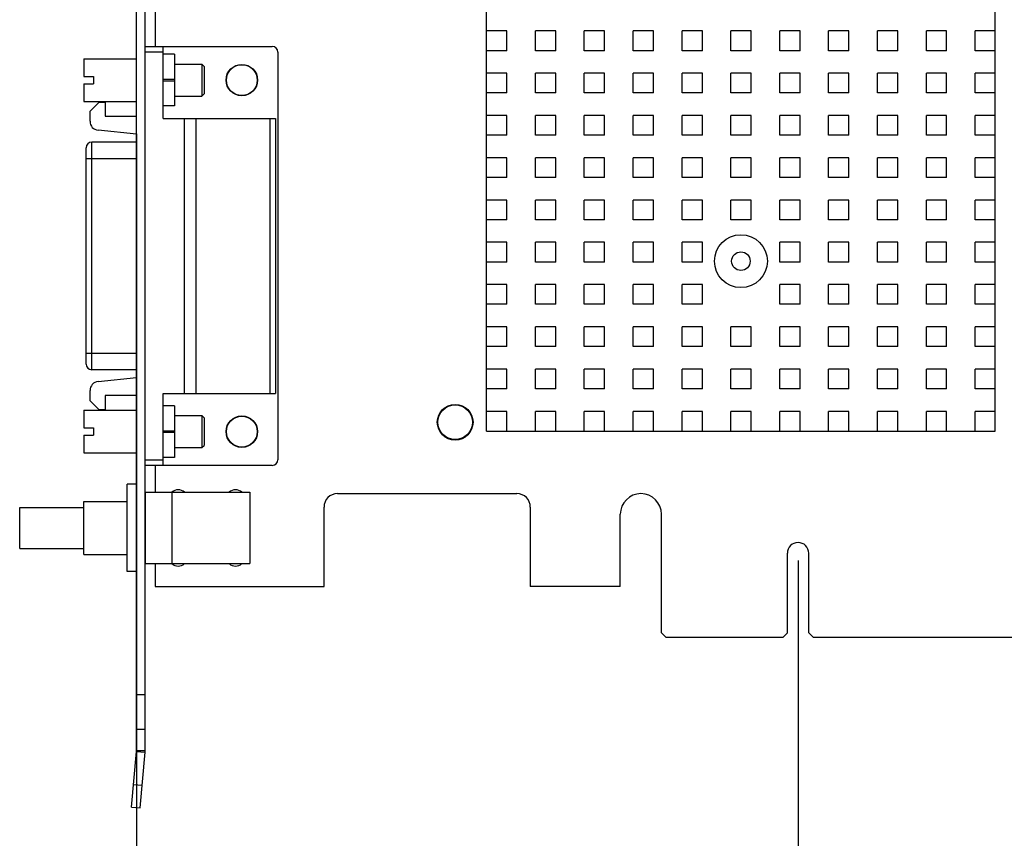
# Model space of a CAD drawing. Header units: inches. Extents: x 0.2 to 16.8, y 0.1 to 10.8.
# Tile 11 of 15: x 7.6 to 11, y 3.9 to 6.8. Entities that reach past the tile are written whole.
import ezdxf

# ---------------------------------------------------------------- set-up
doc = ezdxf.new("R2010")
doc.units = ezdxf.units.IN
doc.header["$LTSCALE"] = 0.935
doc.header["$MEASUREMENT"] = 0
doc.layers.get('0').update_dxf_attribs({"linetype": 'CONTINUOUS'})
doc.layers.add('DIMENSIONS', color=7, linetype='CONTINUOUS')
doc.styles.get("Standard").update_dxf_attribs({"font": 'txt', "width": 0.8})
doc.dimstyles.new('DIMSTYLE_1', dxfattribs={"dimtxt": 0.125, "dimasz": 0.18, "dimexe": 0.18, "dimexo": 0.0625, "dimgap": 0.09, "dimtad": 0, "dimtih": 1, "dimtoh": 1, "dimdec": 3, "dimzin": 4, "dimdsep": 46, "dimtxsty": 'STANDARD', "dimblk": '_FILLED', "dimblk1": '_FILLED', "dimblk2": '_FILLED', "dimcen": 0.09, "dimadec": 0, "dimazin": 0, "dimtp": 0.01, "dimtm": 0.01, "dimtfac": 1, "dimtdec": 3, "dimtofl": 0, "dimtmove": 0, "dimatfit": 3, "dimldrblk": '_FILLED', "dimfxl": 1, "dimtolj": 1, "dimtzin": 4, "dimarcsym": 0})

# ---------------------------------------------------------------- blocks, each defined once
blk = doc.blocks.new('_FILLED')
at = {"color": 0, "linetype": 'BYBLOCK'}
blk.add_solid([(0, 0), (-1, 0.174), (-1, -0.174)], dxfattribs=at)
blk = doc.blocks.new('*D2')
at = {"layer": 'DIMENSIONS', "color": 2, "linetype": 'CONTINUOUS'}
for p, q in [((7.9801, 6.3892), (7.9801, 3.1546)), ((10.2951, 4.8963), (10.2951, 3.1546)), ((7.9801, 3.2796), (8.4626, 3.2796)), ((10.2951, 3.2796), (9.8126, 3.2796))]:
    blk.add_line(p, q, dxfattribs=at)
at = {"layer": 'DIMENSIONS', "color": 2, "linetype": 'CONTINUOUS', "xscale": 0.18, "yscale": 0.18, "zscale": 0.18, "rotation": 180}
blk.add_blockref('_FILLED', (7.9801, 3.2796), dxfattribs=at)
at = {"layer": 'DIMENSIONS', "color": 2, "linetype": 'CONTINUOUS', "xscale": 0.18, "yscale": 0.18, "zscale": 0.18}
blk.add_blockref('_FILLED', (10.2951, 3.2796), dxfattribs=at)
at = {"layer": 'DIMENSIONS', "color": 2, "linetype": 'CONTINUOUS', "width": 0.8}
for s, p in [('2.315', (8.5251, 3.2171)), ('[', (9.1501, 3.2171)), ('58.8', (9.2501, 3.2171)), (']', (9.6501, 3.2171))]:
    blk.add_text(s, height=0.125, dxfattribs=at).set_placement(p)
blk = doc.blocks.new('*D3')
at = {"layer": 'DIMENSIONS', "color": 2, "linetype": 'CONTINUOUS'}
for p, q in [((7.9801, 6.3892), (7.9801, 2.3655)), ((14.9351, 4.9489), (14.9351, 2.3655)), ((7.9801, 2.4905), (10.6539, 2.4905)), ((14.9351, 2.4905), (12.2039, 2.4905))]:
    blk.add_line(p, q, dxfattribs=at)
at = {"layer": 'DIMENSIONS', "color": 2, "linetype": 'CONTINUOUS', "xscale": 0.18, "yscale": 0.18, "zscale": 0.18, "rotation": 180}
blk.add_blockref('_FILLED', (7.9801, 2.4905), dxfattribs=at)
at = {"layer": 'DIMENSIONS', "color": 2, "linetype": 'CONTINUOUS', "xscale": 0.18, "yscale": 0.18, "zscale": 0.18}
blk.add_blockref('_FILLED', (14.9351, 2.4905), dxfattribs=at)
at = {"layer": 'DIMENSIONS', "color": 2, "linetype": 'CONTINUOUS', "width": 0.8}
for s, p in [('6.955', (10.7164, 2.428)), ('[', (11.3414, 2.428)), ('176.66', (11.4414, 2.428)), (']', (12.0414, 2.428))]:
    blk.add_text(s, height=0.125, dxfattribs=at).set_placement(p)
blk = doc.blocks.new('*D5')
at = {"layer": 'DIMENSIONS', "color": 2, "linetype": 'CONTINUOUS'}
for p, q in [((14.8251, 9.0038), (16.0728, 9.0038)), ((15.9478, 9.0038), (15.9478, 6.9734)), ((15.9478, 4.6278), (15.9478, 6.7234)), ((10.8124, 4.6278), (16.0728, 4.6278))]:
    blk.add_line(p, q, dxfattribs=at)
at = {"layer": 'DIMENSIONS', "color": 2, "linetype": 'CONTINUOUS', "xscale": 0.18, "yscale": 0.18, "zscale": 0.18}
for p, rotation in [((15.9478, 9.0038), 90), ((15.9478, 4.6278), 270)]:
    blk.add_blockref('_FILLED', p, dxfattribs=dict(at, rotation=rotation))
at = {"layer": 'DIMENSIONS', "color": 2, "linetype": 'CONTINUOUS', "width": 0.8}
for s, p in [('4.376', (15.2353, 6.7859)), ('[', (15.8603, 6.7859)), ('111.15', (15.9603, 6.7859)), (']', (16.5603, 6.7859))]:
    blk.add_text(s, height=0.125, dxfattribs=at).set_placement(p)

msp = doc.modelspace()

# ---------------------------------------------------------------- linework, layer by layer
at = {"color": 7, "linetype": 'CONTINUOUS'}
for p, q in [((7.9801, 4.2306), (7.9801, 8.7146)), ((8.0101, 4.2306), (8.0101, 8.7146)), ((9.2051, 5.3488), (9.2051, 8.0888)), ((10.9851, 5.3488), (10.9851, 8.0888)), ((8.0451, 6.8358), (8.0451, 6.6958)), ((9.2761, 6.7498), (9.2051, 6.7498)), ((9.2761, 6.6808), (9.2761, 6.7498)), ((9.3761, 6.6808), (9.3761, 6.7498)), ((9.4471, 6.7498), (9.3761, 6.7498)), ((9.4471, 6.6808), (9.4471, 6.7498)), ((9.5471, 6.6808), (9.5471, 6.7498)), ((9.6181, 6.7498), (9.5471, 6.7498)), ((9.6181, 6.6808), (9.6181, 6.7498)), ((9.7181, 6.6808), (9.7181, 6.7498)), ((9.7891, 6.7498), (9.7181, 6.7498)), ((9.7891, 6.6808), (9.7891, 6.7498)), ((9.8891, 6.6808), (9.8891, 6.7498)), ((9.9601, 6.7498), (9.8891, 6.7498)), ((9.9601, 6.6808), (9.9601, 6.7498)), ((10.0601, 6.6808), (10.0601, 6.7498)), ((10.1311, 6.7498), (10.0601, 6.7498)), ((10.1311, 6.6808), (10.1311, 6.7498)), ((10.2311, 6.6808), (10.2311, 6.7498)), ((10.3021, 6.7498), (10.2311, 6.7498)), ((10.3021, 6.6808), (10.3021, 6.7498)), ((10.4021, 6.6808), (10.4021, 6.7498)), ((10.4731, 6.7498), (10.4021, 6.7498)), ((10.4731, 6.6808), (10.4731, 6.7498)), ((10.5731, 6.6808), (10.5731, 6.7498)), ((10.6441, 6.7498), (10.5731, 6.7498)), ((10.6441, 6.6808), (10.6441, 6.7498)), ((10.7441, 6.6808), (10.7441, 6.7498)), ((10.8151, 6.7498), (10.7441, 6.7498)), ((10.8151, 6.6808), (10.8151, 6.7498)), ((10.9151, 6.6808), (10.9151, 6.7498)), ((10.9851, 6.7498), (10.9151, 6.7498)), ((8.0101, 6.6958), (8.455, 6.6958)), ((8.0731, 6.4438), (8.0731, 6.6958)), ((7.7959, 6.6525), (7.7959, 6.5905)), ((7.7959, 6.6525), (7.9801, 6.6525)), ((8.0731, 6.6761), (8.0101, 6.6761)), ((8.1125, 6.6682), (8.0731, 6.6682)), ((8.1125, 6.6682), (8.1125, 6.4871)), ((8.4747, 6.6761), (8.4747, 5.2486)), ((9.2761, 6.6808), (9.2051, 6.6808)), ((9.4471, 6.6808), (9.3761, 6.6808)), ((9.6181, 6.6808), (9.5471, 6.6808)), ((9.7891, 6.6808), (9.7181, 6.6808)), ((9.9601, 6.6808), (9.8891, 6.6808)), ((10.1311, 6.6808), (10.0601, 6.6808)), ((10.3021, 6.6808), (10.2311, 6.6808)), ((10.4731, 6.6808), (10.4021, 6.6808)), ((10.6441, 6.6808), (10.5731, 6.6808)), ((10.8151, 6.6808), (10.7441, 6.6808)), ((10.9851, 6.6808), (10.9151, 6.6808)), ((8.1125, 6.6337), (8.2085, 6.6337)), ((8.2085, 6.6337), (8.2085, 6.5217)), ((8.2085, 6.6337), (8.2163, 6.6258)), ((8.2163, 6.6258), (8.2163, 6.5296)), ((7.7959, 6.5905), (7.8293, 6.5905)), ((7.8293, 6.5905), (7.8293, 6.5649)), ((9.2761, 6.6018), (9.2051, 6.6018)), ((9.2761, 6.5328), (9.2761, 6.6018)), ((9.3761, 6.5328), (9.3761, 6.6018)), ((9.4471, 6.6018), (9.3761, 6.6018)), ((9.4471, 6.5328), (9.4471, 6.6018)), ((9.5471, 6.5328), (9.5471, 6.6018)), ((9.6181, 6.6018), (9.5471, 6.6018)), ((9.6181, 6.5328), (9.6181, 6.6018)), ((9.7181, 6.5328), (9.7181, 6.6018)), ((9.7891, 6.6018), (9.7181, 6.6018)), ((9.7891, 6.5328), (9.7891, 6.6018)), ((9.8891, 6.5328), (9.8891, 6.6018)), ((9.9601, 6.6018), (9.8891, 6.6018)), ((9.9601, 6.5328), (9.9601, 6.6018)), ((10.0601, 6.5328), (10.0601, 6.6018)), ((10.1311, 6.6018), (10.0601, 6.6018)), ((10.1311, 6.5328), (10.1311, 6.6018)), ((10.2311, 6.5328), (10.2311, 6.6018)), ((10.3021, 6.6018), (10.2311, 6.6018)), ((10.3021, 6.5328), (10.3021, 6.6018)), ((10.4021, 6.5328), (10.4021, 6.6018)), ((10.4731, 6.6018), (10.4021, 6.6018)), ((10.4731, 6.5328), (10.4731, 6.6018)), ((10.5731, 6.5328), (10.5731, 6.6018)), ((10.6441, 6.6018), (10.5731, 6.6018)), ((10.6441, 6.5328), (10.6441, 6.6018)), ((10.7441, 6.5328), (10.7441, 6.6018)), ((10.8151, 6.6018), (10.7441, 6.6018)), ((10.8151, 6.5328), (10.8151, 6.6018)), ((10.9151, 6.5328), (10.9151, 6.6018)), ((10.9851, 6.6018), (10.9151, 6.6018)), ((7.7959, 6.5649), (7.7959, 6.5029)), ((7.7959, 6.5649), (7.8293, 6.5649)), ((8.1125, 6.5797), (8.0731, 6.5797)), ((8.0731, 6.5757), (8.1125, 6.5757)), ((8.1125, 6.5217), (8.2085, 6.5217)), ((8.2085, 6.5217), (8.2163, 6.5296)), ((9.2761, 6.5328), (9.2051, 6.5328)), ((9.4471, 6.5328), (9.3761, 6.5328)), ((9.6181, 6.5328), (9.5471, 6.5328)), ((9.7891, 6.5328), (9.7181, 6.5328)), ((9.9601, 6.5328), (9.8891, 6.5328)), ((10.1311, 6.5328), (10.0601, 6.5328)), ((10.3021, 6.5328), (10.2311, 6.5328)), ((10.4731, 6.5328), (10.4021, 6.5328)), ((10.6441, 6.5328), (10.5731, 6.5328)), ((10.8151, 6.5328), (10.7441, 6.5328)), ((10.9851, 6.5328), (10.9151, 6.5328)), ((7.7959, 6.5029), (7.9801, 6.5029)), ((7.8172, 6.4694), (7.8487, 6.5009)), ((7.8487, 6.5009), (7.8703, 6.5009)), ((7.8703, 6.5009), (7.8703, 6.4517)), ((8.1125, 6.4871), (8.0731, 6.4871)), ((7.8172, 6.4334), (7.8172, 6.4694)), ((7.8703, 6.4517), (7.9801, 6.4517)), ((8.0731, 6.4438), (8.4668, 6.4438)), ((8.1479, 5.4808), (8.1479, 6.4438)), ((8.1873, 6.4438), (8.1873, 5.4808)), ((8.4471, 5.4808), (8.4471, 6.4438)), ((8.4668, 6.4438), (8.4668, 5.4808)), ((9.2761, 6.4538), (9.2051, 6.4538)), ((9.2761, 6.3848), (9.2761, 6.4538)), ((9.3761, 6.3848), (9.3761, 6.4538)), ((9.4471, 6.4538), (9.3761, 6.4538)), ((9.4471, 6.3848), (9.4471, 6.4538)), ((9.5471, 6.3848), (9.5471, 6.4538)), ((9.6181, 6.4538), (9.5471, 6.4538)), ((9.6181, 6.3848), (9.6181, 6.4538)), ((9.7181, 6.3848), (9.7181, 6.4538)), ((9.7891, 6.4538), (9.7181, 6.4538)), ((9.7891, 6.3848), (9.7891, 6.4538)), ((9.8891, 6.3848), (9.8891, 6.4538)), ((9.9601, 6.4538), (9.8891, 6.4538)), ((9.9601, 6.3848), (9.9601, 6.4538)), ((10.0601, 6.3848), (10.0601, 6.4538)), ((10.1311, 6.4538), (10.0601, 6.4538)), ((10.1311, 6.3848), (10.1311, 6.4538)), ((10.2311, 6.3848), (10.2311, 6.4538)), ((10.3021, 6.4538), (10.2311, 6.4538)), ((10.3021, 6.3848), (10.3021, 6.4538)), ((10.4021, 6.3848), (10.4021, 6.4538)), ((10.4731, 6.4538), (10.4021, 6.4538)), ((10.4731, 6.3848), (10.4731, 6.4538)), ((10.5731, 6.3848), (10.5731, 6.4538)), ((10.6441, 6.4538), (10.5731, 6.4538)), ((10.6441, 6.3848), (10.6441, 6.4538)), ((10.7441, 6.3848), (10.7441, 6.4538)), ((10.8151, 6.4538), (10.7441, 6.4538)), ((10.8151, 6.3848), (10.8151, 6.4538)), ((10.9151, 6.3848), (10.9151, 6.4538)), ((10.9851, 6.4538), (10.9151, 6.4538)), ((7.9801, 6.3879), (7.8454, 6.4021)), ((9.2761, 6.3848), (9.2051, 6.3848)), ((9.4471, 6.3848), (9.3761, 6.3848)), ((9.6181, 6.3848), (9.5471, 6.3848)), ((9.7891, 6.3848), (9.7181, 6.3848)), ((9.9601, 6.3848), (9.8891, 6.3848)), ((10.1311, 6.3848), (10.0601, 6.3848)), ((10.3021, 6.3848), (10.2311, 6.3848)), ((10.4731, 6.3848), (10.4021, 6.3848)), ((10.6441, 6.3848), (10.5731, 6.3848)), ((10.8151, 6.3848), (10.7441, 6.3848)), ((10.9851, 6.3848), (10.9151, 6.3848)), ((7.8034, 5.5836), (7.8034, 6.3411)), ((7.8231, 5.5639), (7.8231, 6.3608)), ((7.9801, 6.3608), (7.8231, 6.3608)), ((9.2761, 6.3058), (9.2051, 6.3058)), ((9.2761, 6.2368), (9.2761, 6.3058)), ((9.3761, 6.2368), (9.3761, 6.3058)), ((9.4471, 6.3058), (9.3761, 6.3058)), ((9.4471, 6.2368), (9.4471, 6.3058)), ((9.5471, 6.2368), (9.5471, 6.3058)), ((9.6181, 6.3058), (9.5471, 6.3058)), ((9.6181, 6.2368), (9.6181, 6.3058)), ((9.7181, 6.2368), (9.7181, 6.3058)), ((9.7891, 6.3058), (9.7181, 6.3058)), ((9.7891, 6.2368), (9.7891, 6.3058)), ((9.8891, 6.2368), (9.8891, 6.3058)), ((9.9601, 6.3058), (9.8891, 6.3058)), ((9.9601, 6.2368), (9.9601, 6.3058)), ((10.0601, 6.2368), (10.0601, 6.3058)), ((10.1311, 6.3058), (10.0601, 6.3058)), ((10.1311, 6.2368), (10.1311, 6.3058)), ((10.2311, 6.2368), (10.2311, 6.3058)), ((10.3021, 6.3058), (10.2311, 6.3058)), ((10.3021, 6.2368), (10.3021, 6.3058)), ((10.4021, 6.2368), (10.4021, 6.3058)), ((10.4731, 6.3058), (10.4021, 6.3058)), ((10.4731, 6.2368), (10.4731, 6.3058)), ((10.5731, 6.2368), (10.5731, 6.3058)), ((10.6441, 6.3058), (10.5731, 6.3058)), ((10.6441, 6.2368), (10.6441, 6.3058)), ((10.7441, 6.2368), (10.7441, 6.3058)), ((10.8151, 6.3058), (10.7441, 6.3058)), ((10.8151, 6.2368), (10.8151, 6.3058)), ((10.9151, 6.2368), (10.9151, 6.3058)), ((10.9851, 6.3058), (10.9151, 6.3058)), ((7.8034, 6.3029), (7.9801, 6.3029)), ((9.2761, 6.2368), (9.2051, 6.2368)), ((9.4471, 6.2368), (9.3761, 6.2368)), ((9.6181, 6.2368), (9.5471, 6.2368)), ((9.7891, 6.2368), (9.7181, 6.2368)), ((9.9601, 6.2368), (9.8891, 6.2368)), ((10.1311, 6.2368), (10.0601, 6.2368)), ((10.3021, 6.2368), (10.2311, 6.2368)), ((10.4731, 6.2368), (10.4021, 6.2368)), ((10.6441, 6.2368), (10.5731, 6.2368)), ((10.8151, 6.2368), (10.7441, 6.2368)), ((10.9851, 6.2368), (10.9151, 6.2368)), ((9.2761, 6.1578), (9.2051, 6.1578)), ((9.2761, 6.0888), (9.2761, 6.1578)), ((9.3761, 6.0888), (9.3761, 6.1578)), ((9.4471, 6.1578), (9.3761, 6.1578)), ((9.4471, 6.0888), (9.4471, 6.1578)), ((9.5471, 6.0888), (9.5471, 6.1578)), ((9.6181, 6.1578), (9.5471, 6.1578)), ((9.6181, 6.0888), (9.6181, 6.1578)), ((9.7181, 6.0888), (9.7181, 6.1578)), ((9.7891, 6.1578), (9.7181, 6.1578)), ((9.7891, 6.0888), (9.7891, 6.1578)), ((9.8891, 6.0888), (9.8891, 6.1578)), ((9.9601, 6.1578), (9.8891, 6.1578)), ((9.9601, 6.0888), (9.9601, 6.1578)), ((10.0601, 6.0888), (10.0601, 6.1578)), ((10.1311, 6.1578), (10.0601, 6.1578)), ((10.1311, 6.0888), (10.1311, 6.1578)), ((10.2311, 6.0888), (10.2311, 6.1578)), ((10.3021, 6.1578), (10.2311, 6.1578)), ((10.3021, 6.0888), (10.3021, 6.1578)), ((10.4021, 6.0888), (10.4021, 6.1578)), ((10.4731, 6.1578), (10.4021, 6.1578)), ((10.4731, 6.0888), (10.4731, 6.1578)), ((10.5731, 6.0888), (10.5731, 6.1578)), ((10.6441, 6.1578), (10.5731, 6.1578)), ((10.6441, 6.0888), (10.6441, 6.1578)), ((10.7441, 6.0888), (10.7441, 6.1578)), ((10.8151, 6.1578), (10.7441, 6.1578)), ((10.8151, 6.0888), (10.8151, 6.1578)), ((10.9151, 6.0888), (10.9151, 6.1578)), ((10.9851, 6.1578), (10.9151, 6.1578)), ((9.2761, 6.0888), (9.2051, 6.0888)), ((9.4471, 6.0888), (9.3761, 6.0888)), ((9.6181, 6.0888), (9.5471, 6.0888)), ((9.7891, 6.0888), (9.7181, 6.0888)), ((9.9601, 6.0888), (9.8891, 6.0888)), ((10.1311, 6.0888), (10.0601, 6.0888)), ((10.3021, 6.0888), (10.2311, 6.0888)), ((10.4731, 6.0888), (10.4021, 6.0888)), ((10.6441, 6.0888), (10.5731, 6.0888)), ((10.8151, 6.0888), (10.7441, 6.0888)), ((10.9851, 6.0888), (10.9151, 6.0888)), ((9.2761, 6.0098), (9.2051, 6.0098)), ((9.2761, 5.9408), (9.2761, 6.0098)), ((9.3761, 5.9408), (9.3761, 6.0098)), ((9.4471, 6.0098), (9.3761, 6.0098)), ((9.4471, 5.9408), (9.4471, 6.0098)), ((9.5471, 5.9408), (9.5471, 6.0098)), ((9.6181, 6.0098), (9.5471, 6.0098)), ((9.6181, 5.9408), (9.6181, 6.0098)), ((9.7181, 5.9408), (9.7181, 6.0098)), ((9.7891, 6.0098), (9.7181, 6.0098)), ((9.7891, 5.9408), (9.7891, 6.0098)), ((9.8891, 5.9408), (9.8891, 6.0098)), ((9.9601, 6.0098), (9.8891, 6.0098)), ((9.9601, 5.9408), (9.9601, 6.0098)), ((10.2311, 5.9408), (10.2311, 6.0098)), ((10.3021, 6.0098), (10.2311, 6.0098)), ((10.3021, 5.9408), (10.3021, 6.0098)), ((10.4021, 5.9408), (10.4021, 6.0098)), ((10.4731, 6.0098), (10.4021, 6.0098)), ((10.4731, 5.9408), (10.4731, 6.0098)), ((10.5731, 5.9408), (10.5731, 6.0098)), ((10.6441, 6.0098), (10.5731, 6.0098)), ((10.6441, 5.9408), (10.6441, 6.0098)), ((10.7441, 5.9408), (10.7441, 6.0098)), ((10.8151, 6.0098), (10.7441, 6.0098)), ((10.8151, 5.9408), (10.8151, 6.0098)), ((10.9151, 5.9408), (10.9151, 6.0098)), ((10.9851, 6.0098), (10.9151, 6.0098)), ((9.2761, 5.9408), (9.2051, 5.9408)), ((9.4471, 5.9408), (9.3761, 5.9408)), ((9.6181, 5.9408), (9.5471, 5.9408)), ((9.7891, 5.9408), (9.7181, 5.9408)), ((9.9601, 5.9408), (9.8891, 5.9408)), ((10.3021, 5.9408), (10.2311, 5.9408)), ((10.4731, 5.9408), (10.4021, 5.9408)), ((10.6441, 5.9408), (10.5731, 5.9408)), ((10.8151, 5.9408), (10.7441, 5.9408)), ((10.9851, 5.9408), (10.9151, 5.9408)), ((9.2761, 5.8618), (9.2051, 5.8618)), ((9.2761, 5.7928), (9.2761, 5.8618)), ((9.3761, 5.7928), (9.3761, 5.8618)), ((9.4471, 5.8618), (9.3761, 5.8618)), ((9.4471, 5.7928), (9.4471, 5.8618)), ((9.5471, 5.7928), (9.5471, 5.8618)), ((9.6181, 5.8618), (9.5471, 5.8618)), ((9.6181, 5.7928), (9.6181, 5.8618)), ((9.7181, 5.7928), (9.7181, 5.8618)), ((9.7891, 5.8618), (9.7181, 5.8618)), ((9.7891, 5.7928), (9.7891, 5.8618)), ((9.8891, 5.7928), (9.8891, 5.8618)), ((9.9601, 5.8618), (9.8891, 5.8618)), ((9.9601, 5.7928), (9.9601, 5.8618)), ((10.2311, 5.7928), (10.2311, 5.8618)), ((10.3021, 5.8618), (10.2311, 5.8618)), ((10.3021, 5.7928), (10.3021, 5.8618)), ((10.4021, 5.7928), (10.4021, 5.8618)), ((10.4731, 5.8618), (10.4021, 5.8618)), ((10.4731, 5.7928), (10.4731, 5.8618)), ((10.5731, 5.7928), (10.5731, 5.8618)), ((10.6441, 5.8618), (10.5731, 5.8618)), ((10.6441, 5.7928), (10.6441, 5.8618)), ((10.8151, 5.8618), (10.7441, 5.8618)), ((10.7441, 5.7928), (10.7441, 5.8618)), ((10.8151, 5.7928), (10.8151, 5.8618)), ((10.9851, 5.8618), (10.9151, 5.8618)), ((10.9151, 5.7928), (10.9151, 5.8618)), ((9.2761, 5.7928), (9.2051, 5.7928)), ((9.4471, 5.7928), (9.3761, 5.7928)), ((9.6181, 5.7928), (9.5471, 5.7928)), ((9.7891, 5.7928), (9.7181, 5.7928)), ((9.9601, 5.7928), (9.8891, 5.7928)), ((10.3021, 5.7928), (10.2311, 5.7928)), ((10.4731, 5.7928), (10.4021, 5.7928)), ((10.6441, 5.7928), (10.5731, 5.7928)), ((10.8151, 5.7928), (10.7441, 5.7928)), ((10.9851, 5.7928), (10.9151, 5.7928)), ((9.2761, 5.7138), (9.2051, 5.7138)), ((9.2761, 5.6448), (9.2761, 5.7138)), ((9.3761, 5.6448), (9.3761, 5.7138)), ((9.4471, 5.7138), (9.3761, 5.7138)), ((9.4471, 5.6448), (9.4471, 5.7138)), ((9.5471, 5.6448), (9.5471, 5.7138)), ((9.6181, 5.7138), (9.5471, 5.7138)), ((9.6181, 5.6448), (9.6181, 5.7138)), ((9.7181, 5.6448), (9.7181, 5.7138)), ((9.7891, 5.7138), (9.7181, 5.7138)), ((9.7891, 5.6448), (9.7891, 5.7138)), ((9.8891, 5.6448), (9.8891, 5.7138)), ((9.9601, 5.7138), (9.8891, 5.7138)), ((9.9601, 5.6448), (9.9601, 5.7138)), ((10.0601, 5.6448), (10.0601, 5.7138)), ((10.1311, 5.7138), (10.0601, 5.7138)), ((10.1311, 5.6448), (10.1311, 5.7138)), ((10.2311, 5.6448), (10.2311, 5.7138)), ((10.3021, 5.7138), (10.2311, 5.7138)), ((10.3021, 5.6448), (10.3021, 5.7138)), ((10.4021, 5.6448), (10.4021, 5.7138)), ((10.4731, 5.7138), (10.4021, 5.7138)), ((10.4731, 5.6448), (10.4731, 5.7138)), ((10.5731, 5.6448), (10.5731, 5.7138)), ((10.6441, 5.7138), (10.5731, 5.7138)), ((10.6441, 5.6448), (10.6441, 5.7138)), ((10.8151, 5.7138), (10.7441, 5.7138)), ((10.7441, 5.6448), (10.7441, 5.7138)), ((10.8151, 5.6448), (10.8151, 5.7138)), ((10.9851, 5.7138), (10.9151, 5.7138)), ((10.9151, 5.6448), (10.9151, 5.7138)), ((7.8034, 5.6218), (7.9801, 5.6218)), ((9.2761, 5.6448), (9.2051, 5.6448)), ((9.4471, 5.6448), (9.3761, 5.6448)), ((9.6181, 5.6448), (9.5471, 5.6448)), ((9.7891, 5.6448), (9.7181, 5.6448)), ((9.9601, 5.6448), (9.8891, 5.6448)), ((10.1311, 5.6448), (10.0601, 5.6448)), ((10.3021, 5.6448), (10.2311, 5.6448)), ((10.4731, 5.6448), (10.4021, 5.6448)), ((10.6441, 5.6448), (10.5731, 5.6448)), ((10.8151, 5.6448), (10.7441, 5.6448)), ((10.9851, 5.6448), (10.9151, 5.6448)), ((7.9801, 5.5639), (7.8231, 5.5639)), ((9.2761, 5.5658), (9.2051, 5.5658)), ((9.2761, 5.4968), (9.2761, 5.5658)), ((9.3761, 5.4968), (9.3761, 5.5658)), ((9.4471, 5.5658), (9.3761, 5.5658)), ((9.4471, 5.4968), (9.4471, 5.5658)), ((9.5471, 5.4968), (9.5471, 5.5658)), ((9.6181, 5.5658), (9.5471, 5.5658)), ((9.6181, 5.4968), (9.6181, 5.5658)), ((9.7181, 5.4968), (9.7181, 5.5658)), ((9.7891, 5.5658), (9.7181, 5.5658)), ((9.7891, 5.4968), (9.7891, 5.5658)), ((9.8891, 5.4968), (9.8891, 5.5658)), ((9.9601, 5.5658), (9.8891, 5.5658)), ((9.9601, 5.4968), (9.9601, 5.5658)), ((10.0601, 5.4968), (10.0601, 5.5658)), ((10.1311, 5.5658), (10.0601, 5.5658)), ((10.1311, 5.4968), (10.1311, 5.5658)), ((10.2311, 5.4968), (10.2311, 5.5658)), ((10.3021, 5.5658), (10.2311, 5.5658)), ((10.3021, 5.4968), (10.3021, 5.5658)), ((10.4731, 5.5658), (10.4021, 5.5658)), ((10.4021, 5.4968), (10.4021, 5.5658)), ((10.4731, 5.4968), (10.4731, 5.5658)), ((10.6441, 5.5658), (10.5731, 5.5658)), ((10.5731, 5.4968), (10.5731, 5.5658)), ((10.6441, 5.4968), (10.6441, 5.5658)), ((10.8151, 5.5658), (10.7441, 5.5658)), ((10.7441, 5.4968), (10.7441, 5.5658)), ((10.8151, 5.4968), (10.8151, 5.5658)), ((10.9851, 5.5658), (10.9151, 5.5658)), ((10.9151, 5.4968), (10.9151, 5.5658)), ((7.8454, 5.5226), (7.9801, 5.5367)), ((7.8172, 5.4553), (7.8172, 5.4913)), ((8.0731, 5.2289), (8.0731, 5.4808)), ((8.0731, 5.4808), (8.4668, 5.4808)), ((9.2761, 5.4968), (9.2051, 5.4968)), ((9.4471, 5.4968), (9.3761, 5.4968)), ((9.6181, 5.4968), (9.5471, 5.4968)), ((9.7891, 5.4968), (9.7181, 5.4968)), ((9.9601, 5.4968), (9.8891, 5.4968)), ((10.1311, 5.4968), (10.0601, 5.4968)), ((10.3021, 5.4968), (10.2311, 5.4968)), ((10.4731, 5.4968), (10.4021, 5.4968)), ((10.6441, 5.4968), (10.5731, 5.4968)), ((10.8151, 5.4968), (10.7441, 5.4968)), ((10.9851, 5.4968), (10.9151, 5.4968)), ((7.8487, 5.4238), (7.8172, 5.4553)), ((7.8703, 5.473), (7.8703, 5.4238)), ((7.9801, 5.473), (7.8703, 5.473)), ((7.7959, 5.4218), (7.7959, 5.3598)), ((7.7959, 5.4218), (7.9801, 5.4218)), ((7.8703, 5.4238), (7.8487, 5.4238)), ((8.1125, 5.4375), (8.0731, 5.4375)), ((8.1125, 5.4375), (8.1125, 5.2564)), ((9.2761, 5.4178), (9.2051, 5.4178)), ((9.2761, 5.3488), (9.2761, 5.4178)), ((9.3761, 5.3488), (9.3761, 5.4178)), ((9.4471, 5.4178), (9.3761, 5.4178)), ((9.4471, 5.3488), (9.4471, 5.4178)), ((9.5471, 5.3488), (9.5471, 5.4178)), ((9.6181, 5.4178), (9.5471, 5.4178)), ((9.6181, 5.3488), (9.6181, 5.4178)), ((9.7181, 5.3488), (9.7181, 5.4178)), ((9.7891, 5.4178), (9.7181, 5.4178)), ((9.7891, 5.3488), (9.7891, 5.4178)), ((9.8891, 5.3488), (9.8891, 5.4178)), ((9.9601, 5.4178), (9.8891, 5.4178)), ((9.9601, 5.3488), (9.9601, 5.4178)), ((10.0601, 5.3488), (10.0601, 5.4178)), ((10.1311, 5.4178), (10.0601, 5.4178)), ((10.1311, 5.3488), (10.1311, 5.4178)), ((10.2311, 5.3488), (10.2311, 5.4178)), ((10.3021, 5.4178), (10.2311, 5.4178)), ((10.3021, 5.3488), (10.3021, 5.4178)), ((10.4731, 5.4178), (10.4021, 5.4178)), ((10.4021, 5.3488), (10.4021, 5.4178)), ((10.4731, 5.3488), (10.4731, 5.4178)), ((10.6441, 5.4178), (10.5731, 5.4178)), ((10.5731, 5.3488), (10.5731, 5.4178)), ((10.6441, 5.3488), (10.6441, 5.4178)), ((10.8151, 5.4178), (10.7441, 5.4178)), ((10.7441, 5.3488), (10.7441, 5.4178)), ((10.8151, 5.3488), (10.8151, 5.4178)), ((10.9851, 5.4178), (10.9151, 5.4178)), ((10.9151, 5.3488), (10.9151, 5.4178)), ((8.1125, 5.403), (8.2085, 5.403)), ((8.2085, 5.403), (8.2085, 5.291)), ((8.2085, 5.403), (8.2163, 5.3951)), ((8.2163, 5.3951), (8.2163, 5.2989)), ((7.7959, 5.3598), (7.8293, 5.3598)), ((7.8293, 5.3598), (7.8293, 5.3342)), ((8.1125, 5.349), (8.0731, 5.349)), ((8.0731, 5.345), (8.1125, 5.345)), ((9.2051, 5.3488), (10.9851, 5.3488)), ((7.7959, 5.3342), (7.7959, 5.2722)), ((7.7959, 5.3342), (7.8293, 5.3342)), ((7.7959, 5.2722), (7.9801, 5.2722)), ((8.1125, 5.291), (8.2085, 5.291)), ((8.2085, 5.291), (8.2163, 5.2989)), ((8.0101, 5.2486), (8.0731, 5.2486)), ((8.1125, 5.2564), (8.0731, 5.2564)), ((8.455, 5.2289), (8.0101, 5.2289)), ((8.0451, 5.2289), (8.0451, 5.1348)), ((7.9471, 4.8568), (7.9471, 5.1628)), ((7.9801, 5.1628), (7.9471, 5.1628)), ((8.0111, 4.8848), (8.0111, 5.1348)), ((8.0111, 5.1348), (8.3761, 5.1348)), ((8.1051, 4.8848), (8.1051, 5.1348)), ((8.3761, 5.1348), (8.3761, 4.8848)), ((7.7961, 4.9168), (7.7961, 5.1028)), ((7.7961, 5.1028), (7.9471, 5.1028)), ((8.0101, 5.1028), (8.0111, 5.1028)), ((8.6831, 5.1298), (9.3111, 5.1298)), ((7.5711, 4.9383), (7.5711, 5.0813)), ((7.5711, 5.0813), (7.7961, 5.0813)), ((8.6361, 4.8048), (8.6361, 5.0828)), ((9.3581, 5.0828), (9.3581, 4.8048)), ((9.6731, 4.8048), (9.6731, 5.0578)), ((9.8171, 4.6428), (9.8171, 5.0578)), ((7.5711, 4.9383), (7.7961, 4.9383)), ((7.7961, 4.9168), (7.9471, 4.9168)), ((8.0101, 4.9168), (8.0111, 4.9168)), ((10.2576, 4.6428), (10.2576, 4.9213)), ((10.3326, 4.6428), (10.3326, 4.9213)), ((8.0111, 4.8848), (8.3761, 4.8848)), ((8.0451, 4.8848), (8.0451, 4.8048)), ((7.9801, 4.8568), (7.9471, 4.8568)), ((8.0451, 4.8048), (8.6361, 4.8048)), ((9.6731, 4.8048), (9.3581, 4.8048)), ((9.8321, 4.6278), (9.8171, 4.6428)), ((9.8321, 4.6278), (10.2426, 4.6278)), ((10.2426, 4.6278), (10.2576, 4.6428)), ((10.3476, 4.6278), (10.3326, 4.6428)), ((10.3476, 4.6278), (11.1521, 4.6278)), ((8.0101, 4.4257), (7.9801, 4.4257)), ((8.0101, 4.3046), (7.9801, 4.3046)), ((7.9629, 4.0322), (7.98, 4.2276)), ((7.98, 4.2276), (8.0099, 4.225)), ((7.9801, 4.2306), (8.0101, 4.2306)), ((7.9928, 4.0296), (8.0099, 4.225)), ((7.9699, 4.1119), (7.9997, 4.1093)), ((7.9629, 4.0322), (7.9928, 4.0296))]:
    msp.add_line(p, q, dxfattribs=at)
for centre, radius in [((8.3485, 6.5777), 0.0551), ((8.3485, 6.5777), 0.0541), ((10.0951, 5.9438), 0.0925), ((10.0951, 5.9438), 0.0324), ((9.0951, 5.3798), 0.0625), ((9.0951, 5.3798), 0.0605), ((8.3485, 5.347), 0.0551), ((8.3485, 5.347), 0.0541)]:
    msp.add_circle(centre, radius, dxfattribs=at)
for centre, radius, start, end in [((8.455, 6.6761), 0.0197, 0, 90), ((7.8487, 6.4334), 0.0315, 180, 264), ((7.8231, 6.3411), 0.0197, 90, 180), ((7.8231, 5.5836), 0.0197, 180, 270), ((7.8487, 5.4913), 0.0315, 96, 180), ((8.455, 5.2486), 0.0197, 270, 360), ((8.1261, 5.1098), 0.0335, 48.2682, 131.6852), ((8.3261, 5.1098), 0.0335, 48.2682, 131.7318), ((8.6831, 5.0828), 0.047, 90, 180), ((9.3111, 5.0828), 0.047, 0, 90), ((9.7451, 5.0578), 0.072, 0, 180), ((10.2951, 4.9213), 0.0375, 0, 180), ((8.1261, 4.9098), 0.0335, 228.3148, 311.7318), ((8.3261, 4.9098), 0.0335, 228.2682, 311.7318), ((7.9451, 4.2306), 0.035, 355, 360), ((7.9451, 4.2306), 0.065, 355, 360)]:
    msp.add_arc(centre, radius, start, end, dxfattribs=at)

# ---------------------------------------------------------------- dimensions: what is measured, and where the dimension line sits
at = {"layer": 'DIMENSIONS', "color": 2, "linetype": 'CONTINUOUS'}
dim = msp.add_linear_dim(base=(15.9478, 4.6278), p1=(14.8251, 9.0038), p2=(10.8124, 4.6278), angle=270, dimstyle='DIMSTYLE_1', dxfattribs=at)
dim.commit()
dim.dimension.update_dxf_attribs({"geometry": '*D5', "text_midpoint": (15.9478, 6.8484), "dimtype": 160})
for base, p2, picture, middle in [((10.2951, 3.2796), (10.2951, 4.8963), '*D2', (9.1376, 3.2796)), ((14.9351, 2.4905), (14.9351, 4.9489), '*D3', (11.4289, 2.4905))]:
    dim = msp.add_linear_dim(base=base, p1=(7.9801, 6.3892), p2=p2, dimstyle='DIMSTYLE_1', dxfattribs=at)
    dim.commit()
    dim.dimension.update_dxf_attribs({"geometry": picture, "text_midpoint": middle, "dimtype": 160})

doc.saveas('drawing.dxf')
